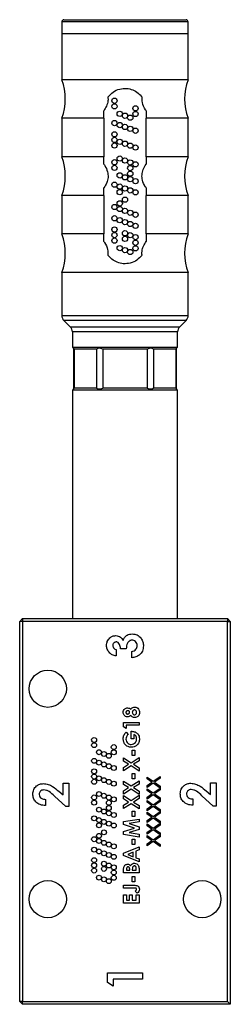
# Model space of a CAD drawing. Header units: millimetres. Extents: x 88 to 118, y 77 to 217.
import ezdxf

# ---------------------------------------------------------------- set-up
doc = ezdxf.new("R2010")
doc.units = ezdxf.units.MM

msp = doc.modelspace()

# ---------------------------------------------------------------- linework, layer by layer
at = {"color": 7, "linetype": 'Continuous', "lineweight": 25}
for p, q in [((93.79, 216.74), (93.79, 215.04)), ((94.09, 217.04), (111.49, 217.04)), ((111.79, 215.04), (111.79, 216.74)), ((93.79, 215.04), (93.79, 208.49)), ((111.79, 215.04), (93.79, 215.04)), ((111.79, 208.49), (111.79, 215.04)), ((102.79, 208.49), (93.79, 208.49)), ((111.79, 208.49), (102.79, 208.49)), ((93.79, 202.99), (93.79, 197.49)), ((99.79, 202.99), (93.79, 202.99)), ((99.79, 202.99), (99.79, 197.49)), ((111.79, 202.99), (105.79, 202.99)), ((105.79, 197.49), (105.79, 202.99)), ((111.79, 197.49), (111.79, 202.99)), ((99.79, 197.49), (93.79, 197.49)), ((111.79, 197.49), (105.79, 197.49)), ((93.79, 191.99), (93.79, 186.49)), ((99.79, 191.99), (93.79, 191.99)), ((99.79, 191.99), (99.79, 186.49)), ((105.79, 186.49), (105.79, 191.99)), ((111.79, 191.99), (105.79, 191.99)), ((111.79, 186.49), (111.79, 191.99)), ((99.79, 186.49), (93.79, 186.49)), ((111.79, 186.49), (105.79, 186.49)), ((93.79, 180.99), (93.79, 174.86)), ((102.79, 180.99), (93.79, 180.99)), ((111.79, 180.99), (102.79, 180.99)), ((111.79, 174.86), (111.79, 180.99)), ((94.08, 174.15), (95, 173.24)), ((110.58, 173.24), (111.5, 174.15)), ((95.29, 172.53), (95.29, 170.34)), ((110.29, 170.34), (110.29, 172.53)), ((95.29, 170.34), (95.44, 170.19)), ((95.29, 170.34), (110.29, 170.34)), ((95.44, 170.19), (95.44, 164.39)), ((95.61, 170.04), (95.57, 170.08)), ((95.57, 170.08), (95.57, 164.51)), ((98.71, 170.04), (95.61, 170.04)), ((98.75, 170.08), (98.71, 170.04)), ((98.75, 170.08), (98.75, 164.51)), ((99.69, 170.04), (99.62, 170.08)), ((99.62, 170.08), (99.62, 164.51)), ((105.89, 170.04), (99.69, 170.04)), ((105.97, 170.08), (105.89, 170.04)), ((105.97, 170.08), (105.97, 164.51)), ((106.87, 170.04), (106.83, 170.08)), ((106.83, 170.08), (106.83, 164.51)), ((109.97, 170.04), (106.87, 170.04)), ((110.01, 170.08), (109.97, 170.04)), ((110.01, 170.08), (110.01, 164.51)), ((110.14, 170.19), (110.29, 170.34)), ((110.14, 164.39), (110.14, 170.19)), ((95.44, 164.4), (95.29, 164.24)), ((95.57, 164.51), (95.61, 164.54)), ((95.61, 164.54), (98.71, 164.54)), ((98.71, 164.54), (98.75, 164.51)), ((99.62, 164.51), (99.69, 164.54)), ((99.69, 164.54), (105.89, 164.54)), ((105.89, 164.54), (105.97, 164.51)), ((106.83, 164.51), (106.87, 164.54)), ((106.87, 164.54), (109.97, 164.54)), ((109.97, 164.54), (110.01, 164.51)), ((110.29, 164.24), (110.14, 164.4)), ((95.29, 164.24), (95.29, 131.64)), ((110.29, 164.24), (95.29, 164.24)), ((110.29, 131.64), (110.29, 164.24)), ((87.79, 131.24), (88.19, 131.64)), ((87.79, 77.04), (87.79, 131.24)), ((88.19, 131.24), (87.79, 131.24)), ((88.19, 131.64), (117.39, 131.64)), ((88.19, 131.64), (88.19, 131.24)), ((88.19, 131.24), (88.19, 77.04)), ((117.39, 131.24), (88.19, 131.24)), ((117.39, 131.64), (117.39, 131.24)), ((117.39, 131.64), (117.79, 131.24)), ((117.39, 77.04), (117.39, 131.24)), ((117.39, 131.24), (117.79, 131.24)), ((117.79, 131.24), (117.79, 76.64)), ((101.51, 127.23), (101.51, 126.33)), ((102.98, 127.35), (102.15, 127.35)), ((103.75, 126.07), (103.75, 126.97)), ((102.59, 116.82), (104.79, 116.82)), ((102.59, 116.21), (102.59, 116.82)), ((104.79, 116.82), (104.79, 116.43)), ((102.96, 115.98), (102.59, 116.21)), ((102.94, 115.43), (103.23, 115.13)), ((102.96, 116.43), (102.96, 115.98)), ((104.79, 116.43), (102.96, 116.43)), ((103.66, 115.58), (103.76, 115.58)), ((103.66, 114.48), (103.66, 115.58)), ((104.06, 114.48), (103.66, 114.48)), ((104.06, 115.11), (104.06, 114.48)), ((103.8, 112.9), (104.17, 112.9)), ((103.8, 112.14), (103.8, 112.9)), ((104.17, 112.9), (104.17, 112.14)), ((102.59, 111.8), (103.66, 111.1)), ((102.59, 111.33), (102.59, 111.8)), ((103.3, 110.87), (102.59, 111.33)), ((103.66, 111.1), (104.79, 111.84)), ((104.17, 112.14), (103.8, 112.14)), ((104.79, 111.38), (104.01, 110.87)), ((104.79, 111.84), (104.79, 111.38)), ((102.59, 110.41), (103.3, 110.87)), ((103.65, 110.64), (102.59, 109.95)), ((102.59, 109.95), (102.59, 110.41)), ((104.79, 109.9), (103.65, 110.64)), ((103.8, 109.57), (104.17, 109.57)), ((103.8, 108.81), (103.8, 109.57)), ((104.01, 110.87), (104.79, 110.36)), ((104.17, 109.57), (104.17, 108.81)), ((104.79, 110.36), (104.79, 109.9)), ((93.96, 108.18), (94.79, 108.18)), ((93.96, 106.5), (93.96, 108.18)), ((94.79, 108.18), (94.79, 104.85)), ((102.59, 108.47), (103.66, 107.78)), ((102.59, 108), (102.59, 108.47)), ((103.66, 107.78), (104.79, 108.52)), ((104.17, 108.81), (103.8, 108.81)), ((104.79, 108.52), (104.79, 108.05)), ((105.96, 109.05), (106.81, 108.44)), ((105.96, 108.78), (105.96, 109.05)), ((106.62, 108.31), (105.96, 108.78)), ((105.96, 107.84), (106.62, 108.31)), ((106.81, 108.18), (105.96, 107.57)), ((106.81, 108.44), (107.79, 109.14)), ((107.8, 107.48), (106.81, 108.18)), ((107.79, 108.88), (107, 108.31)), ((107, 108.31), (107.79, 107.74)), ((107.79, 109.14), (107.79, 108.88)), ((114.96, 108.23), (115.79, 108.23)), ((114.96, 106.55), (114.96, 108.23)), ((115.79, 108.23), (115.79, 104.9)), ((93.36, 107.02), (93.96, 106.5)), ((103.3, 107.54), (102.59, 108)), ((102.59, 107.08), (103.3, 107.54)), ((103.65, 107.31), (102.59, 106.62)), ((102.59, 106.62), (102.59, 107.08)), ((104.79, 106.57), (103.65, 107.31)), ((104.79, 108.05), (104.01, 107.54)), ((104.01, 107.54), (104.79, 107.04)), ((104.79, 107.04), (104.79, 106.57)), ((105.96, 107.57), (105.96, 107.84)), ((105.96, 107.38), (106.81, 106.78)), ((105.96, 107.11), (105.96, 107.38)), ((106.62, 106.64), (105.96, 107.11)), ((106.81, 106.78), (107.79, 107.48)), ((107.79, 107.21), (107, 106.64)), ((107.79, 107.74), (107.8, 107.48)), ((107.79, 107.48), (107.79, 107.21)), ((114.36, 107.07), (114.96, 106.55)), ((91.46, 105.87), (91.46, 104.98)), ((94.34, 104.85), (92.76, 106.33)), ((102.59, 106.41), (103.66, 105.72)), ((102.59, 105.94), (102.59, 106.41)), ((103.3, 105.48), (102.59, 105.94)), ((102.59, 105.02), (103.3, 105.48)), ((103.66, 105.72), (104.79, 106.46)), ((104.79, 105.99), (104.01, 105.48)), ((104.01, 105.48), (104.79, 104.98)), ((104.79, 106.46), (104.79, 105.99)), ((105.96, 106.17), (106.62, 106.64)), ((106.81, 106.51), (105.96, 105.91)), ((105.96, 105.91), (105.96, 106.17)), ((105.96, 105.71), (106.81, 105.11)), ((105.96, 105.45), (105.96, 105.71)), ((106.62, 104.98), (105.96, 105.45)), ((107.8, 105.82), (106.81, 106.51)), ((106.81, 105.11), (107.79, 105.81)), ((107, 106.64), (107.79, 106.08)), ((107.79, 105.54), (107, 104.98)), ((107.79, 106.08), (107.8, 105.82)), ((107.79, 105.81), (107.79, 105.54)), ((112.46, 105.92), (112.46, 105.02)), ((115.34, 104.9), (113.76, 106.38)), ((94.79, 104.85), (94.34, 104.85)), ((103.65, 105.25), (102.59, 104.56)), ((102.59, 104.56), (102.59, 105.02)), ((104.79, 104.51), (103.65, 105.25)), ((103.8, 104.19), (104.17, 104.19)), ((103.8, 103.42), (103.8, 104.19)), ((104.17, 104.19), (104.17, 103.42)), ((104.79, 104.98), (104.79, 104.51)), ((105.96, 104.51), (106.62, 104.98)), ((106.81, 104.84), (105.96, 104.24)), ((105.96, 104.24), (105.96, 104.51)), ((105.96, 104.05), (106.81, 103.44)), ((105.96, 103.78), (105.96, 104.05)), ((107.8, 104.15), (106.81, 104.84)), ((106.81, 103.44), (107.79, 104.14)), ((107, 104.98), (107.79, 104.41)), ((107.79, 104.41), (107.8, 104.15)), ((107.79, 104.14), (107.79, 103.88)), ((115.79, 104.9), (115.34, 104.9)), ((102.59, 102.69), (104.79, 103.06)), ((102.59, 102.28), (102.59, 102.69)), ((104.79, 102.66), (103.4, 102.42)), ((104.17, 103.42), (103.8, 103.42)), ((104.79, 103.06), (104.79, 102.66)), ((106.62, 103.31), (105.96, 103.78)), ((105.96, 102.84), (106.62, 103.31)), ((106.81, 103.18), (105.96, 102.57)), ((105.96, 102.57), (105.96, 102.84)), ((107.8, 102.48), (106.81, 103.18)), ((107.79, 103.88), (107, 103.31)), ((107, 103.31), (107.79, 102.74)), ((107.79, 102.74), (107.8, 102.48)), ((104.13, 101.77), (102.59, 102.28)), ((102.59, 101.27), (104.13, 101.77)), ((102.59, 100.86), (102.59, 101.27)), ((103.4, 102.42), (104.79, 101.97)), ((104.79, 101.58), (103.4, 101.13)), ((103.4, 101.13), (104.79, 100.89)), ((104.79, 101.97), (104.79, 101.58)), ((105.96, 102.38), (106.81, 101.78)), ((105.96, 102.11), (105.96, 102.38)), ((106.62, 101.64), (105.96, 102.11)), ((105.96, 101.17), (106.62, 101.64)), ((106.81, 101.51), (105.96, 100.91)), ((105.96, 100.91), (105.96, 101.17)), ((106.81, 101.78), (107.79, 102.48)), ((107.8, 100.82), (106.81, 101.51)), ((107.79, 102.21), (107, 101.64)), ((107, 101.64), (107.79, 101.08)), ((107.79, 102.48), (107.79, 102.21)), ((104.79, 100.49), (102.59, 100.86)), ((103.8, 100.18), (104.17, 100.18)), ((103.8, 99.42), (103.8, 100.18)), ((104.17, 100.18), (104.17, 99.42)), ((104.79, 100.89), (104.79, 100.49)), ((105.96, 100.71), (106.81, 100.11)), ((105.96, 100.45), (105.96, 100.71)), ((106.62, 99.98), (105.96, 100.45)), ((105.96, 99.51), (106.62, 99.98)), ((106.81, 99.84), (105.96, 99.24)), ((106.81, 100.11), (107.79, 100.81)), ((107.79, 99.14), (106.81, 99.84)), ((107.79, 100.54), (107, 99.98)), ((107, 99.98), (107.79, 99.41)), ((107.79, 101.08), (107.8, 100.82)), ((107.79, 100.81), (107.79, 100.54)), ((102.59, 98.21), (104.79, 99.09)), ((103.95, 98.35), (103.18, 98.02)), ((104.17, 99.42), (103.8, 99.42)), ((103.95, 97.69), (103.95, 98.35)), ((104.79, 98.67), (104.34, 98.5)), ((104.34, 98.5), (104.34, 97.54)), ((104.79, 99.09), (104.79, 98.67)), ((105.96, 99.24), (105.96, 99.51)), ((107.79, 99.41), (107.79, 99.14)), ((102.59, 97.84), (102.59, 98.21)), ((104.79, 96.95), (102.59, 97.84)), ((103.18, 98.02), (103.95, 97.69)), ((104.34, 97.54), (104.79, 97.37)), ((104.79, 97.37), (104.79, 96.95)), ((102.59, 95.39), (102.59, 95.74)), ((102.99, 95.9), (102.99, 95.78)), ((102.99, 95.78), (103.47, 95.78)), ((103.47, 95.78), (103.47, 95.89)), ((103.83, 95.88), (103.83, 95.78)), ((103.83, 95.78), (104.4, 95.78)), ((104.4, 95.78), (104.4, 95.89)), ((104.79, 96), (104.79, 95.39)), ((104.79, 95.39), (102.59, 95.39)), ((103.8, 94.88), (104.17, 94.88)), ((103.8, 94.12), (103.8, 94.88)), ((104.17, 94.12), (103.8, 94.12)), ((104.17, 94.88), (104.17, 94.12)), ((102.59, 93.61), (104.05, 93.61)), ((102.59, 93.21), (102.59, 93.61)), ((104.14, 93.21), (102.59, 93.21)), ((104.54, 92.48), (104.26, 92.78)), ((102.59, 92.26), (102.99, 92.26)), ((102.59, 91.07), (102.59, 92.26)), ((102.99, 92.26), (102.99, 91.47)), ((102.99, 91.47), (103.41, 91.47)), ((103.41, 92.26), (103.8, 92.26)), ((103.41, 91.47), (103.41, 92.26)), ((103.8, 92.26), (103.8, 91.47)), ((103.8, 91.47), (104.4, 91.47)), ((104.4, 92.26), (104.79, 92.26)), ((104.4, 91.47), (104.4, 92.26)), ((104.79, 92.26), (104.79, 91.07)), ((104.79, 91.07), (102.59, 91.07)), ((100.29, 81.14), (105.29, 81.14)), ((100.29, 79.76), (100.29, 81.14)), ((101.12, 80.25), (101.12, 79.22)), ((105.29, 80.25), (101.12, 80.25)), ((105.29, 81.14), (105.29, 80.25)), ((101.12, 79.22), (100.29, 79.76)), ((88.19, 77.04), (87.79, 77.04)), ((88.19, 76.64), (87.79, 77.04)), ((88.19, 77.04), (117.39, 77.04)), ((88.19, 76.64), (88.19, 77.04)), ((117.79, 76.64), (88.19, 76.64)), ((117.39, 77.04), (117.79, 76.64))]:
    msp.add_line(p, q, dxfattribs=at)
at = {"color": 8, "linetype": 'Continuous', "lineweight": 25}
for p, q in [((111.79, 216.74), (93.79, 216.74)), ((93.79, 174.86), (111.79, 174.86)), ((111.5, 174.15), (94.08, 174.15)), ((95, 173.24), (110.58, 173.24)), ((110.29, 172.53), (95.29, 172.53))]:
    msp.add_line(p, q, dxfattribs=at)
at = {"color": 7, "linetype": 'Continuous', "lineweight": 25}
for centre, radius in [((101.29, 205.49), 0.375), ((101.29, 204.69), 0.375), ((102.04, 203.62), 0.375), ((102.79, 203.35), 0.375), ((104.29, 204.4), 0.375), ((104.29, 203.6), 0.375), ((101.29, 202.3), 0.375), ((102.04, 202.02), 0.375), ((103.54, 203.07), 0.375), ((101.29, 200.7), 0.375), ((102.79, 201.75), 0.375), ((103.54, 201.48), 0.375), ((104.29, 201.21), 0.375), ((101.29, 199.9), 0.375), ((101.29, 199.1), 0.375), ((102.04, 199.63), 0.375), ((102.79, 199.36), 0.375), ((103.54, 199.08), 0.375), ((104.29, 198.81), 0.375), ((101.29, 196.71), 0.375), ((102.04, 197.24), 0.375), ((102.79, 196.96), 0.375), ((103.54, 196.69), 0.375), ((104.29, 196.42), 0.375), ((101.29, 195.91), 0.375), ((102.04, 194.84), 0.375), ((103.54, 195.89), 0.375), ((103.54, 195.09), 0.375), ((101.29, 193.52), 0.375), ((102.79, 194.57), 0.375), ((103.54, 194.3), 0.375), ((104.29, 194.02), 0.375), ((102.04, 193.24), 0.375), ((102.04, 192.45), 0.375), ((102.79, 192.97), 0.375), ((103.54, 192.7), 0.375), ((104.29, 192.43), 0.375), ((102.04, 190.85), 0.375), ((102.79, 191.38), 0.375), ((101.29, 190.33), 0.375), ((102.04, 190.05), 0.375), ((102.79, 189.78), 0.375), ((103.54, 189.51), 0.375), ((104.29, 189.23), 0.375), ((101.29, 188.73), 0.375), ((102.04, 188.46), 0.375), ((102.79, 188.18), 0.375), ((103.54, 187.91), 0.375), ((101.29, 187.13), 0.375), ((102.79, 186.59), 0.375), ((104.29, 187.64), 0.375), ((101.29, 186.33), 0.375), ((101.29, 185.54), 0.375), ((102.79, 185.79), 0.375), ((103.54, 186.31), 0.375), ((104.29, 186.04), 0.375), ((104.29, 185.24), 0.375), ((102.04, 184.47), 0.375), ((102.79, 184.19), 0.375), ((103.54, 183.92), 0.375), ((104.29, 184.44), 0.375), ((91.79, 121.64), 2.65), ((98.39, 114.34), 0.35), ((98.39, 113.59), 0.35), ((99.09, 112.59), 0.35), ((99.79, 112.34), 0.35), ((100.49, 112.08), 0.35), ((101.19, 113.32), 0.35), ((101.19, 112.57), 0.35), ((98.39, 111.36), 0.35), ((99.09, 111.1), 0.35), ((99.79, 110.85), 0.35), ((100.49, 110.59), 0.35), ((98.39, 109.87), 0.35), ((101.19, 110.34), 0.35), ((98.39, 109.12), 0.35), ((98.39, 108.38), 0.35), ((99.09, 108.87), 0.35), ((99.79, 108.61), 0.35), ((100.49, 108.36), 0.35), ((101.19, 108.1), 0.35), ((99.09, 106.63), 0.35), ((99.79, 106.38), 0.35), ((98.39, 106.14), 0.35), ((98.39, 105.4), 0.35), ((100.49, 106.12), 0.35), ((100.49, 105.38), 0.35), ((101.19, 105.87), 0.35), ((99.09, 104.4), 0.35), ((99.79, 104.14), 0.35), ((100.49, 104.63), 0.35), ((100.49, 103.89), 0.35), ((101.19, 103.63), 0.35), ((98.39, 103.16), 0.35), ((99.09, 102.91), 0.35), ((99.09, 102.16), 0.35), ((99.79, 102.65), 0.35), ((100.49, 102.4), 0.35), ((101.19, 102.14), 0.35), ((99.79, 101.16), 0.35), ((98.39, 100.18), 0.35), ((99.09, 100.67), 0.35), ((99.09, 99.93), 0.35), ((99.79, 99.67), 0.35), ((100.49, 99.42), 0.35), ((98.39, 98.69), 0.35), ((99.09, 98.44), 0.35), ((99.79, 98.18), 0.35), ((101.19, 99.16), 0.35), ((98.39, 97.2), 0.35), ((99.79, 96.69), 0.35), ((100.49, 97.93), 0.35), ((101.19, 97.67), 0.35), ((98.39, 96.46), 0.35), ((98.39, 95.71), 0.35), ((99.79, 95.95), 0.35), ((100.49, 96.44), 0.35), ((101.19, 96.18), 0.35), ((101.19, 95.44), 0.35), ((91.79, 91.64), 2.65), ((99.09, 94.71), 0.35), ((99.79, 94.46), 0.35), ((100.49, 94.2), 0.35), ((101.19, 94.69), 0.35), ((113.79, 91.64), 2.65)]:
    msp.add_circle(centre, radius, dxfattribs=at)
for centre, radius, start, end in [((94.09, 216.74), 0.3, 90, 180), ((111.49, 216.74), 0.3, 0, 90), ((86.48, 205.74), 7.81, 339.3903, 20.6097), ((119.1, 205.74), 7.81, 159.3903, 200.6097), ((86.48, 194.74), 7.81, 339.3903, 20.6097), ((119.1, 194.74), 7.81, 159.3903, 200.6097), ((86.48, 183.74), 7.81, 339.3903, 20.6097), ((119.1, 183.74), 7.81, 159.3903, 200.6097), ((94.79, 174.86), 1, 180, 225), ((110.79, 174.86), 1, 315, 0), ((94.29, 172.53), 1, 0, 45), ((111.29, 172.53), 1, 135, 180)]:
    msp.add_arc(centre, radius, start, end, dxfattribs=at)
for points, knots in [([(100.36, 206), (100.59, 206.26), (101.05, 206.78), (102, 207.2), (103, 207.29), (103.93, 207.07), (104.68, 206.64), (105.05, 206.21), (105.22, 206)], [0, 0, 0, 0, 0.18312, 0.366528, 0.541251, 0.697715, 0.858789, 1, 1, 1, 1]), ([(100.36, 206), (100.37, 205.83), (100.39, 205.39), (100.18, 204.72), (99.92, 204.27), (99.79, 204.06)], [0, 0, 0, 0, 0.253434, 0.632732, 1, 1, 1, 1]), ([(105.79, 204.06), (105.76, 204.11), (105.53, 204.47), (105.21, 205.11), (105.22, 205.74), (105.22, 206)], [0, 0, 0, 0, 0.085724, 0.620746, 1, 1, 1, 1]), ([(99.79, 202.99), (99.79, 203.25), (99.79, 203.6), (99.79, 203.96), (99.79, 204.06)], [0, 0, 0, 0, 0.748248, 1, 1, 1, 1]), ([(105.79, 204.06), (105.79, 203.79), (105.79, 203.43), (105.79, 203.08), (105.79, 202.99)], [0, 0, 0, 0, 0.748024, 1, 1, 1, 1]), ([(99.79, 196.43), (99.79, 196.68), (99.79, 197.04), (99.79, 197.39), (99.79, 197.49)], [0, 0, 0, 0, 0.701165, 1, 1, 1, 1]), ([(105.79, 197.49), (105.79, 197.45), (105.79, 197.1), (105.79, 196.74), (105.79, 196.43)], [0, 0, 0, 0, 0.128378, 1, 1, 1, 1]), ([(99.79, 196.43), (99.83, 196.37), (100.04, 196.03), (100.33, 195.43), (100.42, 194.56), (100.21, 193.77), (99.94, 193.3), (99.79, 193.06)], [0, 0, 0, 0, 0.056962, 0.332971, 0.54926, 0.765352, 1, 1, 1, 1]), ([(105.79, 193.06), (105.76, 193.11), (105.54, 193.45), (105.25, 194.06), (105.17, 194.93), (105.37, 195.72), (105.65, 196.19), (105.79, 196.43)], [0, 0, 0, 0, 0.056962, 0.332971, 0.54926, 0.765352, 1, 1, 1, 1]), ([(99.79, 191.99), (99.79, 192.04), (99.79, 192.38), (99.79, 192.74), (99.79, 193.06)], [0, 0, 0, 0, 0.1283782, 1, 1, 1, 1]), ([(105.79, 193.06), (105.79, 192.8), (105.79, 192.44), (105.79, 192.1), (105.79, 191.99)], [0, 0, 0, 0, 0.701165, 1, 1, 1, 1]), ([(99.79, 185.43), (99.79, 185.7), (99.79, 186.06), (99.79, 186.41), (99.79, 186.49)], [0, 0, 0, 0, 0.748024, 1, 1, 1, 1]), ([(99.79, 185.43), (99.82, 185.38), (100.05, 185.02), (100.37, 184.38), (100.36, 183.75), (100.36, 183.48)], [0, 0, 0, 0, 0.085724, 0.620746, 1, 1, 1, 1]), ([(105.22, 183.48), (105.21, 183.66), (105.19, 184.1), (105.4, 184.77), (105.66, 185.21), (105.79, 185.43)], [0, 0, 0, 0, 0.253434, 0.632732, 1, 1, 1, 1]), ([(105.79, 186.49), (105.79, 186.23), (105.79, 185.88), (105.79, 185.52), (105.79, 185.43)], [0, 0, 0, 0, 0.748248, 1, 1, 1, 1]), ([(105.22, 183.48), (104.99, 183.23), (104.54, 182.71), (103.58, 182.29), (102.58, 182.2), (101.66, 182.42), (100.9, 182.85), (100.53, 183.28), (100.36, 183.48)], [0, 0, 0, 0, 0.18312, 0.366528, 0.541251, 0.697715, 0.858789, 1, 1, 1, 1]), ([(95.57, 170.08), (95.54, 170.11), (95.46, 170.18), (95.45, 170.19), (95.44, 170.19)], [0, 0, 0, 0, 0.516851, 1, 1, 1, 1]), ([(99.62, 170.08), (99.53, 170.11), (99.35, 170.18), (99.1, 170.2), (98.89, 170.17), (98.8, 170.11), (98.75, 170.08)], [0, 0, 0, 0, 0.25818, 0.517468, 0.758837, 1, 1, 1, 1]), ([(106.83, 170.08), (106.78, 170.11), (106.69, 170.18), (106.46, 170.2), (106.21, 170.17), (106.05, 170.11), (105.97, 170.08)], [0, 0, 0, 0, 0.25818, 0.517468, 0.758837, 1, 1, 1, 1]), ([(110.14, 170.19), (110.14, 170.19), (110.15, 170.2), (110.11, 170.17), (110.04, 170.11), (110.01, 170.08)], [0, 0, 0, 0, 0.035852, 0.518131, 1, 1, 1, 1]), ([(95.44, 164.39), (95.44, 164.39), (95.43, 164.38), (95.47, 164.42), (95.54, 164.48), (95.57, 164.51)], [0, 0, 0, 0, 0.035852, 0.518131, 1, 1, 1, 1]), ([(98.75, 164.51), (98.8, 164.48), (98.9, 164.41), (99.12, 164.38), (99.37, 164.42), (99.53, 164.48), (99.62, 164.51)], [0, 0, 0, 0, 0.25818, 0.517468, 0.758837, 1, 1, 1, 1]), ([(105.97, 164.51), (106.05, 164.48), (106.23, 164.41), (106.48, 164.38), (106.7, 164.42), (106.79, 164.48), (106.83, 164.51)], [0, 0, 0, 0, 0.25818, 0.517468, 0.758837, 1, 1, 1, 1]), ([(110.01, 164.51), (110.05, 164.48), (110.12, 164.41), (110.13, 164.4), (110.14, 164.39)], [0, 0, 0, 0, 0.516851, 1, 1, 1, 1]), ([(100.16, 127.82), (100.18, 128.02), (100.22, 128.42), (100.57, 128.87), (101, 129.17), (101.32, 129.2), (101.47, 129.21)], [0, 0, 0, 0, 0.279898, 0.559568, 0.779842, 1, 1, 1, 1]), ([(101.47, 129.21), (101.6, 129.2), (101.84, 129.18), (102.24, 128.97), (102.41, 128.71), (102.52, 128.54)], [0, 0, 0, 0, 0.28057, 0.561026, 1, 1, 1, 1]), ([(102.52, 128.54), (102.58, 128.69), (102.7, 128.98), (103.14, 129.38), (103.55, 129.43), (103.8, 129.47)], [0, 0, 0, 0, 0.281077, 0.561733, 1, 1, 1, 1]), ([(103.8, 129.47), (104.05, 129.44), (104.55, 129.38), (105.08, 128.89), (105.38, 128.32), (105.41, 127.93), (105.42, 127.74)], [0, 0, 0, 0, 0.279287, 0.558898, 0.779265, 1, 1, 1, 1]), ([(100.63, 126.71), (100.48, 126.89), (100.21, 127.22), (100.18, 127.63), (100.16, 127.82)], [0, 0, 0, 0, 0.558864, 1, 1, 1, 1]), ([(101.53, 128.32), (101.46, 128.31), (101.31, 128.29), (101.16, 128.15), (101.07, 127.98), (101.06, 127.87), (101.06, 127.81)], [0, 0, 0, 0, 0.27955, 0.558879, 0.779258, 1, 1, 1, 1]), ([(101.06, 127.81), (101.07, 127.74), (101.08, 127.59), (101.23, 127.36), (101.4, 127.28), (101.51, 127.23)], [0, 0, 0, 0, 0.280786, 0.561822, 1, 1, 1, 1]), ([(102.15, 127.35), (102.13, 127.57), (102.11, 127.89), (101.87, 128.19), (101.69, 128.3), (101.58, 128.31), (101.53, 128.32)], [0, 0, 0, 0, 0.5001304, 0.7494309, 0.8747894, 1, 1, 1, 1]), ([(103.79, 128.57), (103.72, 128.57), (103.59, 128.55), (103.35, 128.42), (103.13, 128.15), (103, 127.76), (102.99, 127.49), (102.98, 127.35)], [0, 0, 0, 0, 0.125088, 0.250096, 0.499208, 0.749268, 1, 1, 1, 1]), ([(103.75, 126.97), (103.87, 126.99), (104.09, 127.04), (104.36, 127.24), (104.5, 127.51), (104.52, 127.69), (104.52, 127.78)], [0, 0, 0, 0, 0.280488, 0.559268, 0.779432, 1, 1, 1, 1]), ([(104.52, 127.78), (104.51, 127.9), (104.49, 128.12), (104.3, 128.38), (104.06, 128.55), (103.88, 128.56), (103.79, 128.57)], [0, 0, 0, 0, 0.2800415, 0.5597313, 0.7798699, 1, 1, 1, 1]), ([(101.51, 126.33), (101.33, 126.36), (101, 126.42), (100.74, 126.62), (100.63, 126.71)], [0, 0, 0, 0, 0.56011, 1, 1, 1, 1]), ([(105.42, 127.74), (105.4, 127.49), (105.35, 126.99), (104.9, 126.44), (104.33, 126.14), (103.95, 126.09), (103.75, 126.07)], [0, 0, 0, 0, 0.279836, 0.558867, 0.779159, 1, 1, 1, 1]), ([(102.54, 118.28), (102.54, 118.37), (102.56, 118.56), (102.73, 118.77), (102.94, 118.89), (103.08, 118.9), (103.16, 118.91)], [0, 0, 0, 0, 0.279909, 0.559079, 0.779525, 1, 1, 1, 1]), ([(103.15, 117.64), (103.06, 117.65), (102.87, 117.67), (102.66, 117.84), (102.55, 118.06), (102.54, 118.2), (102.54, 118.28)], [0, 0, 0, 0, 0.27977, 0.558945, 0.779257, 1, 1, 1, 1]), ([(103.18, 118.51), (103.14, 118.51), (103.07, 118.5), (102.98, 118.44), (102.94, 118.35), (102.93, 118.3), (102.93, 118.27)], [0, 0, 0, 0, 0.279935, 0.559241, 0.779399, 1, 1, 1, 1]), ([(102.93, 118.27), (102.93, 118.23), (102.94, 118.16), (103.01, 118.08), (103.1, 118.04), (103.15, 118.04), (103.18, 118.03)], [0, 0, 0, 0, 0.279594, 0.558748, 0.779241, 1, 1, 1, 1]), ([(103.16, 118.91), (103.25, 118.9), (103.42, 118.88), (103.55, 118.77), (103.61, 118.72)], [0, 0, 0, 0, 0.558157, 1, 1, 1, 1]), ([(103.44, 118.28), (103.43, 118.31), (103.42, 118.39), (103.35, 118.47), (103.26, 118.51), (103.21, 118.51), (103.18, 118.51)], [0, 0, 0, 0, 0.279386, 0.5588, 0.779158, 1, 1, 1, 1]), ([(103.18, 118.03), (103.22, 118.04), (103.29, 118.04), (103.38, 118.11), (103.43, 118.19), (103.43, 118.25), (103.44, 118.28)], [0, 0, 0, 0, 0.280069, 0.559708, 0.779873, 1, 1, 1, 1]), ([(103.61, 118.72), (103.65, 118.77), (103.72, 118.87), (103.92, 118.99), (104.08, 119.01), (104.18, 119.02)], [0, 0, 0, 0, 0.280594, 0.561098, 1, 1, 1, 1]), ([(104.15, 118.63), (104.1, 118.62), (104, 118.61), (103.9, 118.51), (103.84, 118.4), (103.84, 118.32), (103.83, 118.28)], [0, 0, 0, 0, 0.279268, 0.558843, 0.779238, 1, 1, 1, 1]), ([(103.83, 118.28), (103.84, 118.23), (103.85, 118.13), (103.92, 118.02), (104.02, 117.94), (104.1, 117.93), (104.14, 117.92)], [0, 0, 0, 0, 0.280314, 0.560079, 0.780212, 1, 1, 1, 1]), ([(104.14, 117.92), (104.19, 117.93), (104.29, 117.94), (104.39, 118.04), (104.45, 118.16), (104.45, 118.24), (104.45, 118.28)], [0, 0, 0, 0, 0.279096, 0.5586, 0.77902, 1, 1, 1, 1]), ([(104.45, 118.28), (104.45, 118.32), (104.44, 118.42), (104.37, 118.54), (104.26, 118.62), (104.19, 118.62), (104.15, 118.63)], [0, 0, 0, 0, 0.2806918, 0.5601053, 0.7798882, 1, 1, 1, 1]), ([(104.18, 119.02), (104.28, 119.01), (104.49, 118.98), (104.73, 118.78), (104.84, 118.53), (104.84, 118.36), (104.85, 118.28)], [0, 0, 0, 0, 0.2796151, 0.5588459, 0.7789984, 1, 1, 1, 1]), ([(104.85, 118.28), (104.84, 118.17), (104.84, 117.96), (104.67, 117.69), (104.43, 117.55), (104.26, 117.53), (104.18, 117.53)], [0, 0, 0, 0, 0.280879, 0.559246, 0.779512, 1, 1, 1, 1]), ([(103.61, 117.82), (103.53, 117.76), (103.39, 117.66), (103.23, 117.65), (103.15, 117.64)], [0, 0, 0, 0, 0.559574, 1, 1, 1, 1]), ([(104.18, 117.53), (104.05, 117.54), (103.82, 117.58), (103.67, 117.75), (103.61, 117.82)], [0, 0, 0, 0, 0.5582895, 1, 1, 1, 1]), ([(102.64, 115.01), (102.68, 115.1), (102.76, 115.25), (102.89, 115.37), (102.94, 115.43)], [0, 0, 0, 0, 0.559451, 1, 1, 1, 1]), ([(103.76, 115.58), (103.92, 115.56), (104.24, 115.52), (104.61, 115.23), (104.82, 114.87), (104.84, 114.61), (104.85, 114.49)], [0, 0, 0, 0, 0.279581, 0.559329, 0.779421, 1, 1, 1, 1]), ([(102.54, 114.48), (102.54, 114.58), (102.55, 114.76), (102.61, 114.94), (102.64, 115.01)], [0, 0, 0, 0, 0.5598755, 1, 1, 1, 1]), ([(102.92, 113.58), (102.79, 113.73), (102.57, 113.99), (102.55, 114.33), (102.54, 114.48)], [0, 0, 0, 0, 0.558593, 1, 1, 1, 1]), ([(103.23, 115.13), (103.13, 115.02), (102.97, 114.83), (102.94, 114.58), (102.93, 114.46)], [0, 0, 0, 0, 0.559571, 1, 1, 1, 1]), ([(102.93, 114.46), (102.94, 114.35), (102.97, 114.13), (103.17, 113.87), (103.41, 113.71), (103.59, 113.7), (103.68, 113.69)], [0, 0, 0, 0, 0.279818, 0.55944, 0.779659, 1, 1, 1, 1]), ([(104.85, 114.49), (104.83, 114.31), (104.8, 113.96), (104.49, 113.56), (104.09, 113.34), (103.82, 113.31), (103.68, 113.3)], [0, 0, 0, 0, 0.279921, 0.559147, 0.779571, 1, 1, 1, 1]), ([(103.68, 113.69), (103.8, 113.71), (104.03, 113.73), (104.28, 113.96), (104.43, 114.22), (104.45, 114.4), (104.45, 114.49)], [0, 0, 0, 0, 0.279415, 0.559107, 0.779419, 1, 1, 1, 1]), ([(104.45, 114.49), (104.45, 114.57), (104.44, 114.71), (104.32, 114.96), (104.16, 115.05), (104.06, 115.11)], [0, 0, 0, 0, 0.281113, 0.561396, 1, 1, 1, 1]), ([(103.68, 113.3), (103.52, 113.31), (103.24, 113.34), (103.02, 113.51), (102.92, 113.58)], [0, 0, 0, 0, 0.559331, 1, 1, 1, 1]), ([(89.66, 106.62), (89.69, 106.84), (89.73, 107.28), (90.14, 107.78), (90.64, 108.06), (90.99, 108.1), (91.16, 108.12)], [0, 0, 0, 0, 0.279781, 0.559029, 0.779656, 1, 1, 1, 1]), ([(91.16, 108.12), (91.4, 108.09), (91.86, 108.04), (92.62, 107.65), (93.08, 107.26), (93.36, 107.02)], [0, 0, 0, 0, 0.279444, 0.559479, 1, 1, 1, 1]), ([(110.66, 106.67), (110.69, 106.89), (110.73, 107.33), (111.14, 107.82), (111.64, 108.11), (111.99, 108.15), (112.16, 108.17)], [0, 0, 0, 0, 0.279781, 0.559029, 0.779656, 1, 1, 1, 1]), ([(112.16, 108.17), (112.4, 108.14), (112.86, 108.08), (113.62, 107.69), (114.08, 107.31), (114.36, 107.07)], [0, 0, 0, 0, 0.279444, 0.559479, 1, 1, 1, 1]), ([(91.23, 107.22), (91.13, 107.21), (90.93, 107.19), (90.71, 107.02), (90.58, 106.8), (90.57, 106.64), (90.56, 106.57)], [0, 0, 0, 0, 0.279841, 0.559185, 0.779391, 1, 1, 1, 1]), ([(92.76, 106.33), (92.51, 106.56), (92.17, 106.88), (91.62, 107.17), (91.36, 107.2), (91.23, 107.22)], [0, 0, 0, 0, 0.560367, 0.780493, 1, 1, 1, 1]), ([(112.23, 107.27), (112.13, 107.26), (111.93, 107.24), (111.71, 107.07), (111.58, 106.85), (111.57, 106.69), (111.56, 106.61)], [0, 0, 0, 0, 0.279841, 0.559185, 0.779391, 1, 1, 1, 1]), ([(113.76, 106.38), (113.51, 106.61), (113.17, 106.93), (112.62, 107.22), (112.36, 107.25), (112.23, 107.27)], [0, 0, 0, 0, 0.560367, 0.780493, 1, 1, 1, 1]), ([(91.46, 104.98), (91.2, 105), (90.7, 105.06), (90.08, 105.45), (89.71, 106.02), (89.68, 106.42), (89.66, 106.62)], [0, 0, 0, 0, 0.280627, 0.559915, 0.779791, 1, 1, 1, 1]), ([(90.56, 106.57), (90.58, 106.45), (90.62, 106.21), (90.97, 105.93), (91.27, 105.9), (91.46, 105.87)], [0, 0, 0, 0, 0.278755, 0.559273, 1, 1, 1, 1]), ([(112.46, 105.02), (112.2, 105.05), (111.7, 105.11), (111.08, 105.5), (110.71, 106.06), (110.68, 106.46), (110.66, 106.67)], [0, 0, 0, 0, 0.280627, 0.559915, 0.779791, 1, 1, 1, 1]), ([(111.56, 106.61), (111.58, 106.5), (111.62, 106.26), (111.97, 105.98), (112.27, 105.94), (112.46, 105.92)], [0, 0, 0, 0, 0.278755, 0.559273, 1, 1, 1, 1]), ([(102.59, 95.74), (102.59, 95.82), (102.59, 95.97), (102.62, 96.12), (102.63, 96.19)], [0, 0, 0, 0, 0.5602739, 1, 1, 1, 1]), ([(102.63, 96.19), (102.65, 96.25), (102.7, 96.39), (102.84, 96.53), (103, 96.61), (103.11, 96.62), (103.17, 96.63)], [0, 0, 0, 0, 0.280133, 0.559769, 0.779782, 1, 1, 1, 1]), ([(103.22, 96.23), (103.18, 96.23), (103.12, 96.22), (103.06, 96.17), (103, 96.08), (102.99, 95.98), (102.99, 95.9)], [0, 0, 0, 0, 0.24957, 0.375336, 0.50123, 1, 1, 1, 1]), ([(103.17, 96.63), (103.21, 96.62), (103.31, 96.62), (103.46, 96.55), (103.54, 96.45), (103.59, 96.4)], [0, 0, 0, 0, 0.280312, 0.560497, 1, 1, 1, 1]), ([(103.47, 95.89), (103.46, 95.93), (103.46, 96.02), (103.42, 96.14), (103.33, 96.22), (103.25, 96.23), (103.22, 96.23)], [0, 0, 0, 0, 0.28109, 0.560548, 0.780097, 1, 1, 1, 1]), ([(103.59, 96.4), (103.62, 96.46), (103.69, 96.57), (103.87, 96.74), (104.05, 96.76), (104.15, 96.77)], [0, 0, 0, 0, 0.281308, 0.561672, 1, 1, 1, 1]), ([(104.14, 96.37), (104.11, 96.37), (104.06, 96.37), (103.98, 96.33), (103.92, 96.27), (103.84, 96.13), (103.84, 95.99), (103.83, 95.88)], [0, 0, 0, 0, 0.125209, 0.250312, 0.375529, 0.500753, 1, 1, 1, 1]), ([(104.4, 95.89), (104.4, 96), (104.39, 96.13), (104.34, 96.27), (104.29, 96.33), (104.22, 96.37), (104.16, 96.37), (104.14, 96.37)], [0, 0, 0, 0, 0.500132, 0.625245, 0.750148, 0.874948, 1, 1, 1, 1]), ([(104.15, 96.77), (104.26, 96.75), (104.47, 96.72), (104.69, 96.51), (104.78, 96.25), (104.79, 96.09), (104.79, 96)], [0, 0, 0, 0, 0.279164, 0.55844, 0.778689, 1, 1, 1, 1]), ([(104.05, 93.61), (104.14, 93.61), (104.32, 93.61), (104.56, 93.57), (104.71, 93.46), (104.82, 93.31), (104.84, 93.17), (104.85, 93.08)], [0, 0, 0, 0, 0.251116, 0.500825, 0.626066, 0.751378, 1, 1, 1, 1]), ([(104.45, 93.08), (104.45, 93.1), (104.45, 93.13), (104.42, 93.17), (104.38, 93.19), (104.29, 93.21), (104.21, 93.21), (104.14, 93.21)], [0, 0, 0, 0, 0.124887, 0.249501, 0.374239, 0.499442, 1, 1, 1, 1]), ([(104.26, 92.78), (104.31, 92.83), (104.38, 92.89), (104.44, 93), (104.45, 93.06), (104.45, 93.08)], [0, 0, 0, 0, 0.560061, 0.780218, 1, 1, 1, 1]), ([(104.85, 93.08), (104.83, 92.95), (104.79, 92.71), (104.61, 92.55), (104.54, 92.48)], [0, 0, 0, 0, 0.558036, 1, 1, 1, 1])]:
    msp.add_open_spline(points, degree=3, knots=knots, dxfattribs=at)

doc.saveas('drawing.dxf')
